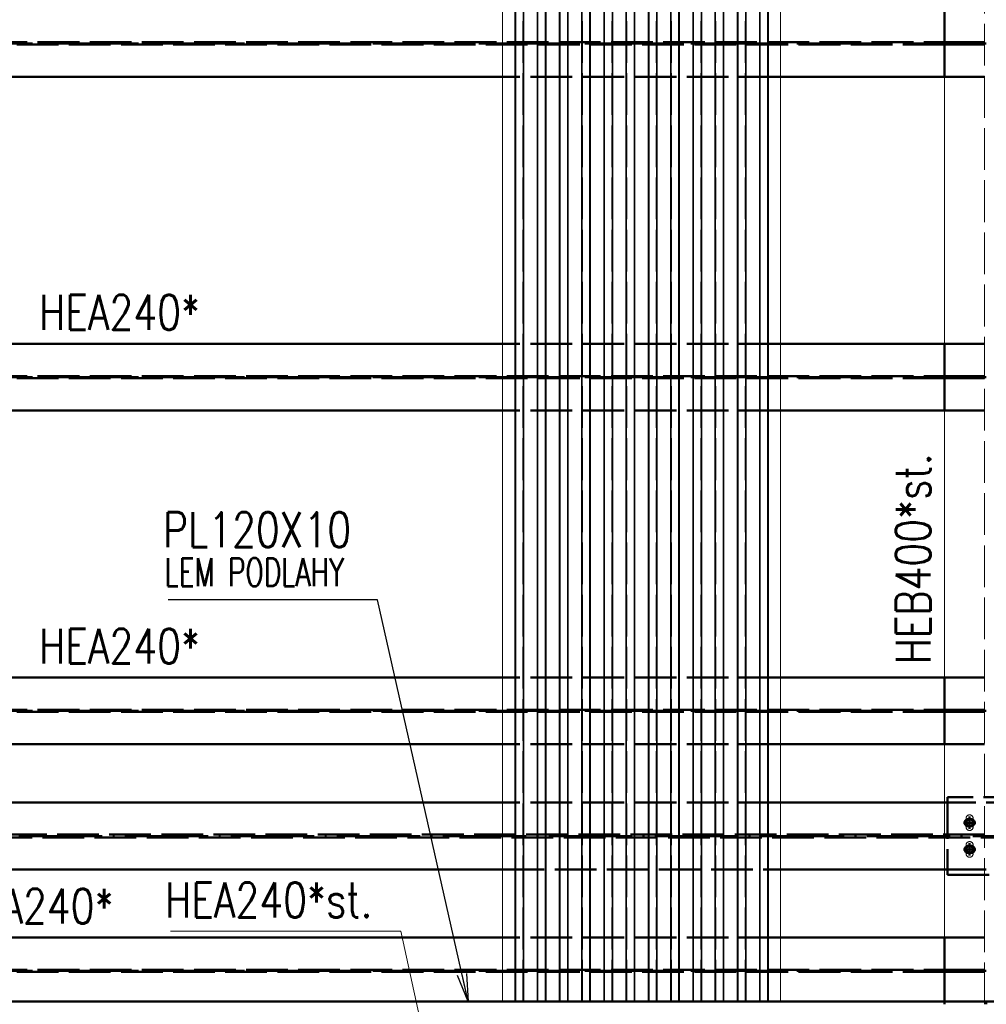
# Paper-space layout 'Layout1' of a CAD drawing. Extents: x -2 to 1677, y -36 to 422.
# Tile 26 of 100: x 169 to 238, y 173 to 243. Entities that reach past the tile are written whole.
import ezdxf

# ---------------------------------------------------------------- set-up
doc = ezdxf.new("R2010")
doc.units = 0
doc.linetypes.add('ACAD_ISO02W100', pattern=[15, 12, -3])
doc.linetypes.add('ACAD_ISO04W100', pattern=[30.5, 24, -3, 0.5, -3])
for name, color, linetype, lineweight in [('SS_1.ET-HALA_TaO-PRISTAVBA-PODLAH.NOSNIKY', 9, 'CONTINUOUS', 13), ('SS_2.ET-HALA_TaO-PRISTAVBA-JD', 40, 'CONTINUOUS', 50), ('SS_2.ET-HALA_TaO-PRISTAVBA-PODLAH.NOSNIKY', 172, 'CONTINUOUS', 50), ('SS_2.ET-HALA_TaO-PRISTAVBA-PODLAHA_LEM', 140, 'CONTINUOUS', 50), ('SS_2.ET-HALA_TaO-PRISTAVBA-TRAPEZ.PLECH', 153, 'CONTINUOUS', 18), ('SS_POPIS_PROFILU', 13, 'CONTINUOUS', 25), ('SS_POPIS_PROFILU_S355', 2, 'CONTINUOUS', 35), ('SS_STAV.OK-POPIS_PROFILU', 9, 'CONTINUOUS', 13)]:
    doc.layers.add(name, color=color, linetype=linetype, lineweight=lineweight)
doc.styles.add('romans.shx', font='romans.shx', dxfattribs={"height": 5})

psp = doc.layouts.get("Layout1")

# ---------------------------------------------------------------- linework, layer by layer
at = {"layer": 'SS_1.ET-HALA_TaO-PRISTAVBA-PODLAH.NOSNIKY', "color": 9, "linetype": 'ACAD_ISO02W100', "ltscale": 0.25}
psp.add_line((238.1358, 172.5264), (238.1358, 310.6264), dxfattribs=at)
at = {"layer": 'SS_1.ET-HALA_TaO-PRISTAVBA-PODLAH.NOSNIKY', "color": 5, "linetype": 'Continuous', "ltscale": 0.25}
for p, q in [((235.2708, 239.2264), (235.2708, 220.0264)), ((235.2708, 215.2264), (235.2708, 196.0264)), ((235.2708, 191.2264), (235.2708, 177.3264))]:
    psp.add_line(p, q, dxfattribs=at)
at = {"layer": 'SS_1.ET-HALA_TaO-PRISTAVBA-PODLAH.NOSNIKY', "color": 3, "linetype": 'ACAD_ISO02W100', "ltscale": 0.25}
for p, q in [((236.8108, 185.2864), (236.8108, 185.8864)), ((237.3308, 185.8864), (237.3308, 185.2864)), ((236.8108, 183.3664), (236.8108, 183.9664)), ((237.3308, 183.9664), (237.3308, 183.3664))]:
    psp.add_line(p, q, dxfattribs=at)
at = {"layer": 'SS_1.ET-HALA_TaO-PRISTAVBA-PODLAH.NOSNIKY', "color": 3, "linetype": 'ACAD_ISO02W100', "ltscale": 0.25, "extrusion": (4.19734e-13, -1.7386e-13, -1)}
psp.add_arc((-237.0708, 185.8864), 0.26, 0, 180, dxfattribs=at)
at = {"layer": 'SS_1.ET-HALA_TaO-PRISTAVBA-PODLAH.NOSNIKY', "color": 3, "linetype": 'ACAD_ISO02W100', "ltscale": 0.25, "extrusion": (4.19734e-13, 1.7386e-13, -1)}
psp.add_arc((-237.0708, 185.2864), 0.26, 180, 0, dxfattribs=at)
at = {"layer": 'SS_1.ET-HALA_TaO-PRISTAVBA-PODLAH.NOSNIKY', "color": 3, "linetype": 'ACAD_ISO02W100', "ltscale": 0.25, "extrusion": (2.79823e-13, -1.15906e-13, -1)}
psp.add_arc((-237.0708, 183.9664), 0.26, 0, 180, dxfattribs=at)
at = {"layer": 'SS_1.ET-HALA_TaO-PRISTAVBA-PODLAH.NOSNIKY', "color": 3, "linetype": 'ACAD_ISO02W100', "ltscale": 0.25, "extrusion": (2.79823e-13, 1.15906e-13, -1)}
psp.add_arc((-237.0708, 183.3664), 0.26, 180, 0, dxfattribs=at)
at = {"layer": 'SS_2.ET-HALA_TaO-PRISTAVBA-JD', "color": 1, "linetype": 'Continuous', "ltscale": 0.25}
for p, q in [((203.4708, 187.0264), (121.2708, 187.0264)), ((235.2708, 187.0264), (223.4708, 187.0264)), ((121.2708, 182.2264), (203.4708, 182.2264)), ((223.4708, 182.2264), (235.2708, 182.2264))]:
    psp.add_line(p, q, dxfattribs=at)
at = {"layer": 'SS_2.ET-HALA_TaO-PRISTAVBA-JD', "color": 3, "linetype": 'ACAD_ISO02W100', "ltscale": 0.25}
for p, q in [((223.4708, 187.0264), (203.4708, 187.0264)), ((241.2708, 187.0264), (235.2708, 187.0264)), ((241.0708, 187.4264), (235.4708, 187.4264)), ((235.4708, 187.4264), (235.4708, 181.8264)), ((236.9708, 185.8464), (237.1708, 185.8464)), ((237.1708, 185.3264), (236.9708, 185.3264)), ((107.6708, 184.7264), (480.8708, 184.7264)), ((480.8708, 184.5264), (107.6708, 184.5264)), ((236.9708, 183.9264), (237.1708, 183.9264)), ((237.1708, 183.4064), (236.9708, 183.4064)), ((203.4708, 182.2264), (223.4708, 182.2264)), ((235.2708, 182.2264), (241.2708, 182.2264)), ((235.4708, 181.8264), (241.0708, 181.8264))]:
    psp.add_line(p, q, dxfattribs=at)
at = {"layer": 'SS_2.ET-HALA_TaO-PRISTAVBA-JD', "color": 7, "linetype": 'ACAD_ISO04W100', "ltscale": 0.25}
for p, q in [((237.5108, 185.5864), (236.6308, 185.5864)), ((237.5108, 185.5864), (236.6308, 185.5864)), ((237.0708, 186.0264), (237.0708, 185.1464)), ((237.0708, 186.0264), (237.0708, 185.1464)), ((107.6708, 184.6264), (480.8708, 184.6264)), ((237.0708, 184.1064), (237.0708, 183.2264)), ((237.0708, 184.1064), (237.0708, 183.2264)), ((237.5108, 183.6664), (236.6308, 183.6664)), ((237.5108, 183.6664), (236.6308, 183.6664))]:
    psp.add_line(p, q, dxfattribs=at)
at = {"layer": 'SS_2.ET-HALA_TaO-PRISTAVBA-JD', "color": 7, "linetype": 'Continuous', "ltscale": 0.25}
for points in [[(237.0708, 185.9464), (237.0708, 185.5864), (236.7108, 185.5864)], [(237.0708, 185.3464), (237.1627, 185.3647), (237.2405, 185.4167), (237.2926, 185.4945), (237.3108, 185.5864), (237.2926, 185.6782), (237.2405, 185.7561), (237.1627, 185.8081), (237.0708, 185.8264), (236.979, 185.8081), (236.9011, 185.7561), (236.8491, 185.6782), (236.8308, 185.5864), (236.8491, 185.4945), (236.9011, 185.4167), (236.979, 185.3647), (237.0708, 185.3464)], [(237.4308, 185.5864), (237.0708, 185.5864), (237.0708, 185.2264)], [(237.0708, 184.0264), (237.0708, 183.6664), (236.7108, 183.6664)], [(237.0708, 183.4264), (237.1627, 183.4447), (237.2405, 183.4967), (237.2926, 183.5745), (237.3108, 183.6664), (237.2926, 183.7582), (237.2405, 183.8361), (237.1627, 183.8881), (237.0708, 183.9064), (236.979, 183.8881), (236.9011, 183.8361), (236.8491, 183.7582), (236.8308, 183.6664), (236.8491, 183.5745), (236.9011, 183.4967), (236.979, 183.4447), (237.0708, 183.4264)], [(237.4308, 183.6664), (237.0708, 183.6664), (237.0708, 183.3064)]]:
    psp.add_lwpolyline(points, dxfattribs=at)
at = {"layer": 'SS_2.ET-HALA_TaO-PRISTAVBA-JD', "color": 3, "linetype": 'ACAD_ISO02W100', "ltscale": 0.25}
for centre in [(237.0708, 185.5864), (237.0708, 183.6664)]:
    psp.add_circle(centre, 0.26, dxfattribs=at)
at = {"layer": 'SS_2.ET-HALA_TaO-PRISTAVBA-JD', "color": 3, "linetype": 'ACAD_ISO02W100', "ltscale": 0.25, "extrusion": (6.99557e-14, -2.89766e-14, -1)}
psp.add_arc((-236.9708, 185.5864), 0.26, 270, 90, dxfattribs=at)
at = {"layer": 'SS_2.ET-HALA_TaO-PRISTAVBA-JD', "color": 3, "linetype": 'ACAD_ISO02W100', "ltscale": 0.25, "extrusion": (6.00625e-13, 6.99557e-13, -1)}
psp.add_arc((-237.1708, 185.5864), 0.26, 90, 270, dxfattribs=at)
at = {"layer": 'SS_2.ET-HALA_TaO-PRISTAVBA-JD', "color": 3, "linetype": 'ACAD_ISO02W100', "ltscale": 0.25, "extrusion": (3.49779e-13, -1.44883e-13, -1)}
psp.add_arc((-236.9708, 183.6664), 0.26, 270, 90, dxfattribs=at)
at = {"layer": 'SS_2.ET-HALA_TaO-PRISTAVBA-JD', "color": 3, "linetype": 'ACAD_ISO02W100', "ltscale": 0.25, "extrusion": (-1.44883e-13, 3.49779e-13, -1)}
psp.add_arc((-237.1708, 183.6664), 0.26, 90, 270, dxfattribs=at)
at = {"layer": 'SS_2.ET-HALA_TaO-PRISTAVBA-PODLAH.NOSNIKY', "color": 1, "linetype": 'Continuous', "ltscale": 0.25}
for p, q in [((235.2708, 244.0264), (235.2708, 239.2264)), ((203.4708, 239.2264), (121.2708, 239.2264)), ((235.2708, 239.2264), (223.4708, 239.2264)), ((203.4708, 220.0264), (121.2708, 220.0264)), ((235.2708, 220.0264), (223.4708, 220.0264)), ((235.2708, 220.0264), (235.2708, 215.2264)), ((203.4708, 215.2264), (121.2708, 215.2264)), ((235.2708, 215.2264), (223.4708, 215.2264)), ((203.4708, 196.0264), (121.2708, 196.0264)), ((235.2708, 196.0264), (223.4708, 196.0264)), ((235.2708, 196.0264), (235.2708, 191.2264)), ((203.4708, 191.2264), (121.2708, 191.2264)), ((235.2708, 191.2264), (223.4708, 191.2264)), ((203.4708, 177.3264), (121.2708, 177.3264)), ((235.2708, 177.3264), (223.4708, 177.3264)), ((235.2708, 177.3264), (235.2708, 172.7264))]:
    psp.add_line(p, q, dxfattribs=at)
at = {"layer": 'SS_2.ET-HALA_TaO-PRISTAVBA-PODLAH.NOSNIKY', "color": 7, "linetype": 'ACAD_ISO04W100', "ltscale": 0.25}
for p, q in [((238.2708, 241.6264), (118.2708, 241.6264)), ((238.2708, 217.6264), (118.2708, 217.6264)), ((238.2708, 193.6264), (118.2708, 193.6264)), ((238.2708, 174.9264), (118.2708, 174.9264))]:
    psp.add_line(p, q, dxfattribs=at)
at = {"layer": 'SS_2.ET-HALA_TaO-PRISTAVBA-PODLAH.NOSNIKY', "color": 3, "linetype": 'ACAD_ISO02W100', "ltscale": 0.25}
for p, q in [((121.2708, 241.7014), (235.2708, 241.7014)), ((235.2708, 241.5514), (121.2708, 241.5514)), ((235.2708, 241.7014), (235.3294, 241.7014)), ((235.3294, 241.5514), (235.2708, 241.5514)), ((235.3294, 241.7014), (235.4708, 241.7014)), ((235.4708, 241.5514), (235.3294, 241.5514)), ((235.4708, 241.7014), (238.1358, 241.7014)), ((235.4708, 241.7014), (235.4708, 241.5514)), ((238.1358, 241.5514), (235.4708, 241.5514)), ((223.4708, 239.2264), (203.4708, 239.2264)), ((238.1358, 239.2264), (235.2708, 239.2264)), ((223.4708, 220.0264), (203.4708, 220.0264)), ((238.1358, 220.0264), (235.2708, 220.0264)), ((121.2708, 217.7014), (235.2708, 217.7014)), ((235.2708, 217.5514), (121.2708, 217.5514)), ((235.2708, 217.7014), (235.3294, 217.7014)), ((235.3294, 217.5514), (235.2708, 217.5514)), ((235.3294, 217.7014), (235.4708, 217.7014)), ((235.4708, 217.5514), (235.3294, 217.5514)), ((235.4708, 217.7014), (238.1358, 217.7014)), ((235.4708, 217.7014), (235.4708, 217.5514)), ((238.1358, 217.5514), (235.4708, 217.5514)), ((223.4708, 215.2264), (203.4708, 215.2264)), ((238.1358, 215.2264), (235.2708, 215.2264)), ((223.4708, 196.0264), (203.4708, 196.0264)), ((238.1358, 196.0264), (235.2708, 196.0264)), ((121.2708, 193.7014), (235.2708, 193.7014)), ((235.2708, 193.5514), (121.2708, 193.5514)), ((235.2708, 193.7014), (235.3294, 193.7014)), ((235.3294, 193.5514), (235.2708, 193.5514)), ((235.3294, 193.7014), (235.4708, 193.7014)), ((235.4708, 193.5514), (235.3294, 193.5514)), ((235.4708, 193.7014), (238.1358, 193.7014)), ((235.4708, 193.7014), (235.4708, 193.5514)), ((238.1358, 193.5514), (235.4708, 193.5514)), ((223.4708, 191.2264), (203.4708, 191.2264)), ((238.1358, 191.2264), (235.2708, 191.2264)), ((223.4708, 177.3264), (203.4708, 177.3264)), ((238.1358, 177.3264), (235.2708, 177.3264)), ((121.2708, 175.0014), (235.2708, 175.0014)), ((235.2708, 175.0014), (235.3294, 175.0014)), ((235.3294, 175.0014), (235.4708, 175.0014)), ((235.4708, 175.0014), (238.1358, 175.0014)), ((235.4708, 175.0014), (235.4708, 174.8514)), ((235.2708, 174.8514), (121.2708, 174.8514)), ((235.3294, 174.8514), (235.2708, 174.8514)), ((235.4708, 174.8514), (235.3294, 174.8514)), ((238.1358, 174.8514), (235.4708, 174.8514)), ((235.2708, 172.7264), (235.2708, 172.5264))]:
    psp.add_line(p, q, dxfattribs=at)
at = {"layer": 'SS_2.ET-HALA_TaO-PRISTAVBA-PODLAHA_LEM', "color": 1, "linetype": 'Continuous', "ltscale": 0.25}
for p, q in [((238.2708, 172.7264), (107.4708, 172.7264)), ((358.2708, 172.7264), (238.2708, 172.7264)), ((238.2708, 172.5264), (238.2708, 172.7264))]:
    psp.add_line(p, q, dxfattribs=at)
at = {"layer": 'SS_2.ET-HALA_TaO-PRISTAVBA-TRAPEZ.PLECH', "color": 5, "linetype": 'Continuous', "ltscale": 0.25}
for p, q in [((203.4708, 316.4264), (203.4708, 172.7264)), ((204.347, 316.4264), (204.347, 172.7264)), ((204.412, 316.4264), (204.412, 172.7264)), ((204.9468, 316.4264), (204.9468, 172.7264)), ((204.9947, 316.4264), (204.9947, 172.7264)), ((205.947, 316.4264), (205.947, 172.7264)), ((205.9948, 316.4264), (205.9948, 172.7264)), ((206.5297, 316.4264), (206.5297, 172.7264)), ((206.5947, 316.4264), (206.5947, 172.7264)), ((207.547, 316.4264), (207.547, 172.7264)), ((207.612, 316.4264), (207.612, 172.7264)), ((208.1468, 316.4264), (208.1468, 172.7264)), ((208.1947, 316.4264), (208.1947, 172.7264)), ((209.147, 316.4264), (209.147, 172.7264)), ((209.1948, 316.4264), (209.1948, 172.7264)), ((209.7297, 316.4264), (209.7297, 172.7264)), ((209.7947, 316.4264), (209.7947, 172.7264)), ((210.747, 316.4264), (210.747, 172.7264)), ((210.812, 316.4264), (210.812, 172.7264)), ((211.3468, 316.4264), (211.3468, 172.7264)), ((211.3947, 316.4264), (211.3947, 172.7264)), ((212.347, 316.4264), (212.347, 172.7264)), ((212.3948, 316.4264), (212.3948, 172.7264)), ((212.9297, 316.4264), (212.9297, 172.7264)), ((212.9947, 316.4264), (212.9947, 172.7264)), ((213.947, 316.4264), (213.947, 172.7264)), ((214.012, 316.4264), (214.012, 172.7264)), ((214.5468, 316.4264), (214.5468, 172.7264)), ((214.5947, 316.4264), (214.5947, 172.7264)), ((215.547, 316.4264), (215.547, 172.7264)), ((215.5948, 316.4264), (215.5948, 172.7264)), ((216.1297, 316.4264), (216.1297, 172.7264)), ((216.1947, 316.4264), (216.1947, 172.7264)), ((217.147, 316.4264), (217.147, 172.7264)), ((217.212, 316.4264), (217.212, 172.7264)), ((217.7468, 316.4264), (217.7468, 172.7264)), ((217.7947, 316.4264), (217.7947, 172.7264)), ((218.747, 316.4264), (218.747, 172.7264)), ((218.7948, 316.4264), (218.7948, 172.7264)), ((219.3297, 316.4264), (219.3297, 172.7264)), ((219.3947, 316.4264), (219.3947, 172.7264)), ((220.347, 316.4264), (220.347, 172.7264)), ((220.412, 316.4264), (220.412, 172.7264)), ((220.9468, 316.4264), (220.9468, 172.7264)), ((220.9947, 316.4264), (220.9947, 172.7264)), ((221.947, 316.4264), (221.947, 172.7264)), ((221.9948, 316.4264), (221.9948, 172.7264)), ((222.5297, 316.4264), (222.5297, 172.7264)), ((222.5947, 172.7264), (222.5947, 316.4264)), ((223.4708, 172.7264), (223.4708, 316.4264))]:
    psp.add_line(p, q, dxfattribs=at)
at = {"layer": 'SS_2.ET-HALA_TaO-PRISTAVBA-TRAPEZ.PLECH', "color": 5, "linetype": 'ACAD_ISO02W100', "ltscale": 0.25}
for p, q in [((204.3948, 172.7264), (204.3948, 316.4264)), ((204.9297, 172.7264), (204.9297, 316.4264)), ((206.012, 172.7264), (206.012, 316.4264)), ((206.5468, 172.7264), (206.5468, 316.4264)), ((207.5948, 172.7264), (207.5948, 316.4264)), ((208.1297, 172.7264), (208.1297, 316.4264)), ((209.212, 172.7264), (209.212, 316.4264)), ((209.7468, 172.7264), (209.7468, 316.4264)), ((210.7948, 172.7264), (210.7948, 316.4264)), ((211.3297, 172.7264), (211.3297, 316.4264)), ((212.412, 172.7264), (212.412, 316.4264)), ((212.9468, 172.7264), (212.9468, 316.4264)), ((213.9948, 172.7264), (213.9948, 316.4264)), ((214.5297, 172.7264), (214.5297, 316.4264)), ((215.612, 172.7264), (215.612, 316.4264)), ((216.1468, 172.7264), (216.1468, 316.4264)), ((217.1948, 172.7264), (217.1948, 316.4264)), ((217.7297, 172.7264), (217.7297, 316.4264)), ((218.812, 172.7264), (218.812, 316.4264)), ((219.3468, 172.7264), (219.3468, 316.4264)), ((220.3948, 172.7264), (220.3948, 316.4264)), ((220.9297, 172.7264), (220.9297, 316.4264)), ((222.012, 172.7264), (222.012, 316.4264)), ((222.5468, 172.7264), (222.5468, 316.4264))]:
    psp.add_line(p, q, dxfattribs=at)
at = {"layer": 'SS_POPIS_PROFILU', "color": 0, "linetype": 'ByBlock'}
for p, q in [((200.9943, 172.7264), (200.228, 174.6036)), ((200.9943, 172.7264), (200.5531, 174.6771)), ((200.8783, 174.7506), (200.9943, 172.7264))]:
    psp.add_line(p, q, dxfattribs=at)
at = {"layer": 'SS_POPIS_PROFILU', "color": 13}
psp.add_lwpolyline([(200.9943, 172.7264), (194.4631, 201.6034), (179.4155, 201.6034)], dxfattribs=at)
at = {"layer": 'SS_STAV.OK-POPIS_PROFILU', "color": 9}
psp.add_lwpolyline([(198.475, 167.1264), (196.1438, 177.7749), (179.5724, 177.7749)], dxfattribs=at)

# ---------------------------------------------------------------- texts
at = {"layer": 'SS_POPIS_PROFILU', "color": 13, "style": 'romans.shx'}
for s, height, width, p in [('PL120X10', 2.5, 0.8, (179.0383, 205.4034)), ('LEM PODLAHY', 2, 0.7, (179.1515, 202.6034))]:
    psp.add_text(s, height=height, dxfattribs=dict(at, width=width)).set_placement(p)
at = {"layer": 'SS_POPIS_PROFILU_S355', "color": 2, "style": 'romans.shx', "width": 0.8}
for p in [(170.1291, 221.0364), (170.1291, 197.0364), (163.9149, 178.3364)]:
    psp.add_text('HEA240*', height=2.5, dxfattribs=at).set_placement(p)
at = {"layer": 'SS_STAV.OK-POPIS_PROFILU', "color": 9, "style": 'romans.shx', "width": 0.8}
psp.add_text('HEB400*st.', height=2.5, rotation=90, dxfattribs=at).set_placement((234.2498, 196.9711))
psp.add_text('HEA240*st.', height=2.5, dxfattribs=at).set_placement((179.1953, 178.7749))

doc.saveas('drawing.dxf')
